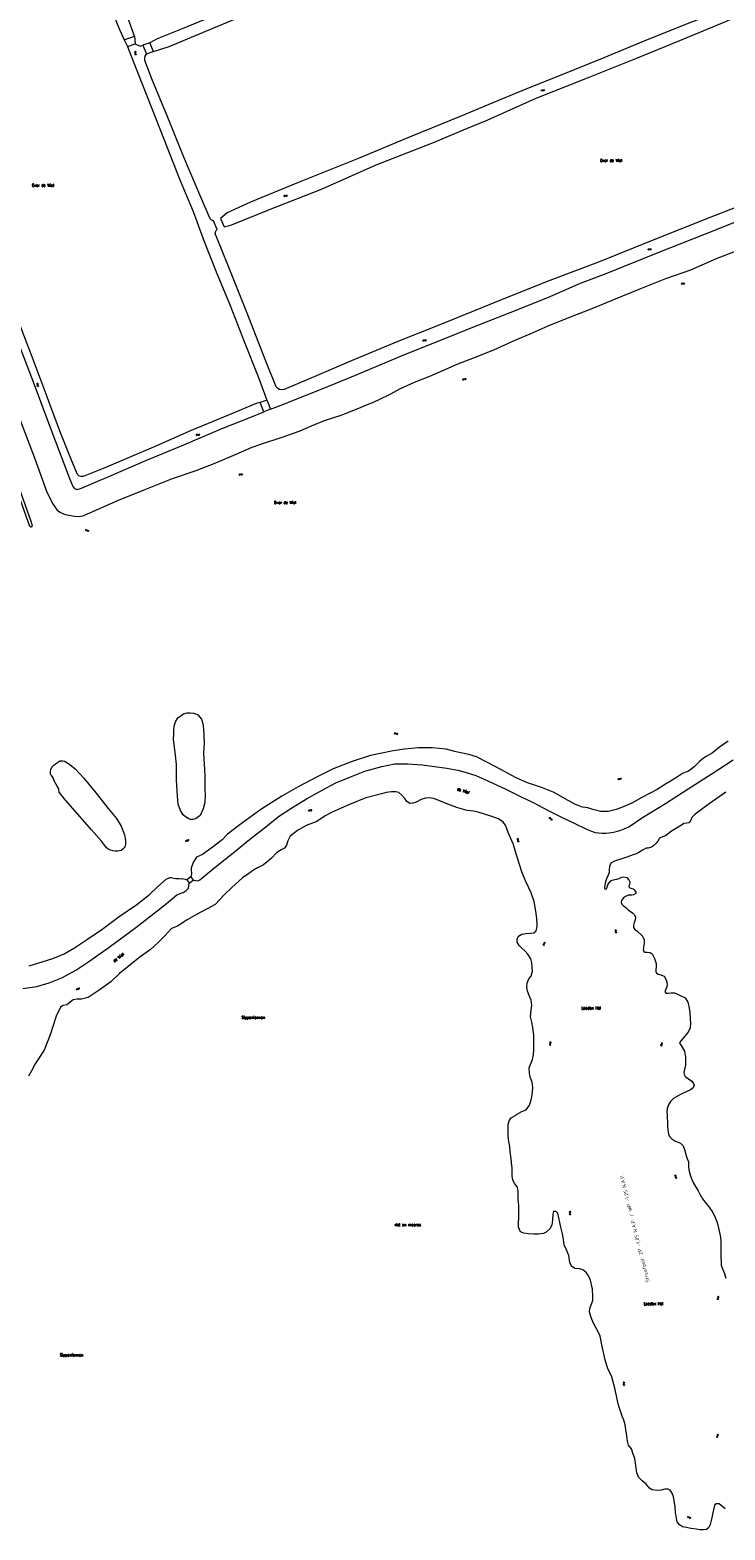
# Model space of a CAD drawing. Header units: metres. Extents: x 189705 to 199106, y 581686 to 588448.
# Tile 148 of 256: x 193174 to 193660, y 583709 to 584760. Entities that reach past the tile are written whole.
import ezdxf

# ---------------------------------------------------------------- set-up
doc = ezdxf.new("R2010")
doc.units = ezdxf.units.M
doc.layers.add('B-WA-OG-GBKN-G', color=7, linetype='Continuous', lineweight=18)
doc.layers.add('X-XX-AL-T25', color=7, linetype='Continuous', lineweight=25)
doc.styles.add('NLCS-ISO-M2000-T25', font='NLCS-ISO.ttf', dxfattribs={"height": 5})
doc.styles.add('Style-STANDARD', font='STANDARD.shx')

msp = doc.modelspace()

# ---------------------------------------------------------------- linework, layer by layer
at = {"layer": 'B-WA-OG-GBKN-G'}
for p, q in [((193246.686, 584745.234), (193247.056, 584745.064)), ((193247.056, 584745.064), (193247.285, 584744.828)), ((193247.218, 584744.102), (193247.109, 584743.709)), ((193247.109, 584743.709), (193247.142, 584743.382)), ((193247.136, 584745.443), (193247.508, 584745.276)), ((193247.142, 584743.382), (193247.377, 584743.14)), ((193247.321, 584744.504), (193247.218, 584744.102)), ((193247.285, 584744.828), (193247.321, 584744.504)), ((193247.377, 584743.14), (193247.75, 584742.971)), ((193247.508, 584745.276), (193247.738, 584745.043)), ((193247.667, 584744.314), (193247.561, 584743.92)), ((193247.561, 584743.92), (193247.594, 584743.592)), ((193247.594, 584743.592), (193247.828, 584743.35)), ((193247.774, 584744.706), (193247.667, 584744.314)), ((193247.738, 584745.043), (193247.774, 584744.706)), ((193247.828, 584743.35), (193248.2, 584743.181)), ((193531.611, 584717.728), (193531.776, 584718.101)), ((193531.776, 584718.101), (193532.007, 584718.332)), ((193531.823, 584717.279), (193531.991, 584717.651)), ((193531.991, 584717.651), (193532.225, 584717.881)), ((193532.007, 584718.332), (193532.344, 584718.371)), ((193532.225, 584717.881), (193532.549, 584717.919)), ((193532.344, 584718.371), (193532.737, 584718.266)), ((193532.549, 584717.919), (193532.951, 584717.818)), ((193532.737, 584718.266), (193533.132, 584718.163)), ((193532.951, 584717.818), (193533.345, 584717.712)), ((193533.132, 584718.163), (193533.459, 584718.198)), ((193533.345, 584717.712), (193533.672, 584717.747)), ((193533.459, 584718.198), (193533.7, 584718.433)), ((193533.672, 584717.747), (193533.912, 584717.984)), ((193533.7, 584718.433), (193533.866, 584718.806)), ((193533.912, 584717.984), (193534.079, 584718.357)), ((193351.535, 584643.836), (193351.698, 584644.209)), ((193351.698, 584644.209), (193351.929, 584644.441)), ((193351.749, 584643.388), (193351.915, 584643.76)), ((193351.915, 584643.76), (193352.148, 584643.991)), ((193351.929, 584644.441), (193352.266, 584644.481)), ((193352.148, 584643.991), (193352.472, 584644.03)), ((193352.266, 584644.481), (193352.659, 584644.378)), ((193352.472, 584644.03), (193352.875, 584643.93)), ((193352.659, 584644.378), (193353.054, 584644.275)), ((193352.875, 584643.93), (193353.269, 584643.825)), ((193353.054, 584644.275), (193353.382, 584644.311)), ((193353.269, 584643.825), (193353.596, 584643.861)), ((193353.382, 584644.311), (193353.622, 584644.547)), ((193353.596, 584643.861), (193353.835, 584644.099)), ((193353.622, 584644.547), (193353.787, 584644.921)), ((193353.835, 584644.099), (193354.001, 584644.473)), ((193606.392, 584606.338), (193606.559, 584606.71)), ((193606.559, 584606.71), (193606.791, 584606.94)), ((193606.603, 584605.888), (193606.772, 584606.259)), ((193606.772, 584606.259), (193607.007, 584606.488)), ((193606.791, 584606.94), (193607.128, 584606.978)), ((193607.007, 584606.488), (193607.331, 584606.525)), ((193607.128, 584606.978), (193607.521, 584606.871)), ((193607.331, 584606.525), (193607.733, 584606.422)), ((193607.521, 584606.871), (193607.915, 584606.766)), ((193607.733, 584606.422), (193608.126, 584606.314)), ((193607.915, 584606.766), (193608.242, 584606.799)), ((193608.126, 584606.314), (193608.454, 584606.348)), ((193608.242, 584606.799), (193608.484, 584607.034)), ((193608.454, 584606.348), (193608.695, 584606.584)), ((193608.484, 584607.034), (193608.653, 584607.406)), ((193608.695, 584606.584), (193608.863, 584606.956)), ((193629.832, 584582.701), (193629.621, 584582.351)), ((193629.988, 584582.23), (193629.778, 584581.879)), ((193630.098, 584582.908), (193629.832, 584582.701)), ((193630.256, 584582.434), (193629.988, 584582.23)), ((193630.427, 584582.903), (193630.098, 584582.908)), ((193630.585, 584582.43), (193630.256, 584582.434)), ((193630.806, 584582.75), (193630.427, 584582.903)), ((193630.964, 584582.279), (193630.585, 584582.43)), ((193631.193, 584582.601), (193630.806, 584582.75)), ((193631.342, 584582.128), (193630.964, 584582.279)), ((193631.519, 584582.6), (193631.193, 584582.601)), ((193631.681, 584582.126), (193631.342, 584582.128)), ((193631.779, 584582.8), (193631.519, 584582.6)), ((193631.939, 584582.328), (193631.681, 584582.126)), ((193631.99, 584583.149), (193631.779, 584582.8)), ((193632.147, 584582.678), (193631.939, 584582.328)), ((193448.744, 584542.566), (193448.911, 584542.938)), ((193448.911, 584542.938), (193449.143, 584543.168)), ((193448.955, 584542.116), (193449.124, 584542.487)), ((193449.124, 584542.487), (193449.359, 584542.716)), ((193449.143, 584543.168), (193449.48, 584543.206)), ((193449.359, 584542.716), (193449.683, 584542.753)), ((193449.48, 584543.206), (193449.873, 584543.099)), ((193449.683, 584542.753), (193450.085, 584542.65)), ((193449.873, 584543.099), (193450.267, 584542.994)), ((193450.085, 584542.65), (193450.478, 584542.542)), ((193450.267, 584542.994), (193450.594, 584543.027)), ((193450.478, 584542.542), (193450.806, 584542.576)), ((193450.594, 584543.027), (193450.836, 584543.262)), ((193450.806, 584542.576), (193451.047, 584542.812)), ((193450.836, 584543.262), (193451.005, 584543.634)), ((193451.047, 584542.812), (193451.215, 584543.184)), ((193178.715, 584512.262), (193178.331, 584512.402)), ((193178.966, 584512.038), (193178.715, 584512.262)), ((193179.148, 584512.505), (193178.764, 584512.645)), ((193178.871, 584510.913), (193178.948, 584511.313)), ((193178.933, 584510.58), (193178.871, 584510.913)), ((193179.18, 584510.366), (193178.933, 584510.58)), ((193178.948, 584511.313), (193179.024, 584511.714)), ((193179.024, 584511.714), (193178.966, 584512.038)), ((193179.401, 584512.282), (193179.148, 584512.505)), ((193179.563, 584510.227), (193179.18, 584510.366)), ((193179.308, 584511.149), (193179.38, 584511.558)), ((193179.368, 584510.829), (193179.308, 584511.149)), ((193179.614, 584510.611), (193179.368, 584510.829)), ((193179.38, 584511.558), (193179.459, 584511.958)), ((193179.459, 584511.958), (193179.401, 584512.282)), ((193179.996, 584510.47), (193179.614, 584510.611)), ((193476.643, 584515.424), (193476.516, 584515.036)), ((193476.857, 584515.684), (193476.643, 584515.424)), ((193476.901, 584514.999), (193476.773, 584514.611)), ((193477.179, 584515.753), (193476.857, 584515.684)), ((193477.116, 584515.258), (193476.901, 584514.999)), ((193477.438, 584515.326), (193477.116, 584515.258)), ((193477.582, 584515.688), (193477.179, 584515.753)), ((193477.841, 584515.264), (193477.438, 584515.326)), ((193477.993, 584515.629), (193477.582, 584515.688)), ((193478.243, 584515.2), (193477.841, 584515.264)), ((193478.311, 584515.7), (193477.993, 584515.629)), ((193478.574, 584515.273), (193478.243, 584515.2)), ((193478.52, 584515.953), (193478.311, 584515.7)), ((193478.649, 584516.339), (193478.52, 584515.953)), ((193478.78, 584515.527), (193478.574, 584515.273)), ((193478.906, 584515.915), (193478.78, 584515.527)), ((193290.206, 584476.416), (193290.383, 584476.783)), ((193290.383, 584476.783), (193290.622, 584477.007)), ((193290.404, 584475.961), (193290.583, 584476.326)), ((193290.583, 584476.326), (193290.825, 584476.549)), ((193290.622, 584477.007), (193290.959, 584477.035)), ((193290.825, 584476.549), (193291.15, 584476.576)), ((193290.959, 584477.035), (193291.349, 584476.918)), ((193291.15, 584476.576), (193291.548, 584476.463)), ((193291.349, 584476.918), (193291.74, 584476.801)), ((193291.548, 584476.463), (193291.939, 584476.344)), ((193291.74, 584476.801), (193292.068, 584476.826)), ((193291.939, 584476.344), (193292.267, 584476.368)), ((193292.068, 584476.826), (193292.317, 584477.053)), ((193292.267, 584476.368), (193292.514, 584476.597)), ((193292.317, 584477.053), (193292.495, 584477.421)), ((193292.514, 584476.597), (193292.693, 584476.965)), ((193320.235, 584448.791), (193320.061, 584448.421)), ((193320.48, 584449.023), (193320.235, 584448.791)), ((193320.439, 584448.338), (193320.265, 584447.968)), ((193320.684, 584448.568), (193320.439, 584448.338)), ((193320.808, 584449.052), (193320.48, 584449.023)), ((193321.012, 584448.597), (193320.684, 584448.568)), ((193321.199, 584448.938), (193320.808, 584449.052)), ((193321.405, 584448.486), (193321.012, 584448.597)), ((193321.6, 584448.83), (193321.199, 584448.938)), ((193321.796, 584448.374), (193321.405, 584448.486)), ((193321.924, 584448.861), (193321.6, 584448.83)), ((193322.133, 584448.406), (193321.796, 584448.374)), ((193322.163, 584449.087), (193321.924, 584448.861)), ((193322.369, 584448.633), (193322.133, 584448.406)), ((193322.337, 584449.455), (193322.163, 584449.087)), ((193322.541, 584449.002), (193322.369, 584448.633)), ((193212.771, 584409.547), (193212.458, 584409.284)), ((193212.776, 584410.043), (193212.463, 584409.78)), ((193213.091, 584409.653), (193212.771, 584409.547)), ((193213.096, 584410.152), (193212.776, 584410.043)), ((193213.4, 584409.541), (193213.091, 584409.653)), ((193213.405, 584410.04), (193213.096, 584410.152)), ((193213.71, 584409.276), (193213.4, 584409.541)), ((193213.713, 584409.772), (193213.405, 584410.04)), ((193214.018, 584409.01), (193213.71, 584409.276)), ((193214.031, 584409.506), (193213.713, 584409.772)), ((193214.338, 584408.898), (193214.018, 584409.01)), ((193214.339, 584409.399), (193214.031, 584409.506)), ((193214.647, 584409.005), (193214.338, 584408.898)), ((193214.65, 584409.503), (193214.339, 584409.399)), ((193214.958, 584409.268), (193214.647, 584409.005)), ((193214.963, 584409.764), (193214.65, 584409.503)), ((193428.79, 584267.461), (193429.078, 584267.749)), ((193428.824, 584266.966), (193429.115, 584267.251)), ((193429.078, 584267.749), (193429.378, 584267.88)), ((193429.115, 584267.251), (193429.417, 584267.381)), ((193429.378, 584267.88), (193429.706, 584267.794)), ((193429.417, 584267.381), (193429.733, 584267.298)), ((193429.706, 584267.794), (193430.034, 584267.554)), ((193429.733, 584267.298), (193430.071, 584267.058)), ((193430.034, 584267.554), (193430.364, 584267.313)), ((193430.071, 584267.058), (193430.399, 584266.816)), ((193430.364, 584267.313), (193430.682, 584267.227)), ((193430.399, 584266.816), (193430.717, 584266.73)), ((193430.682, 584267.227), (193430.992, 584267.359)), ((193430.717, 584266.73), (193431.027, 584266.863)), ((193430.992, 584267.359), (193431.283, 584267.646)), ((193431.027, 584266.863), (193431.317, 584267.15)), ((193587.382, 584236.028), (193587.532, 584236.408)), ((193585.325, 584235.235), (193585.473, 584235.614)), ((193585.473, 584235.614), (193585.695, 584235.855)), ((193585.556, 584234.796), (193585.707, 584235.174)), ((193585.695, 584235.855), (193586.029, 584235.908)), ((193585.707, 584235.174), (193585.932, 584235.414)), ((193585.932, 584235.414), (193586.254, 584235.465)), ((193586.029, 584235.908), (193586.427, 584235.821)), ((193586.254, 584235.465), (193586.66, 584235.382)), ((193586.427, 584235.821), (193586.826, 584235.734)), ((193586.66, 584235.382), (193587.058, 584235.292)), ((193586.826, 584235.734), (193587.151, 584235.783)), ((193587.058, 584235.292), (193587.383, 584235.341)), ((193587.151, 584235.783), (193587.382, 584236.028)), ((193587.383, 584235.341), (193587.613, 584235.588)), ((193587.613, 584235.588), (193587.764, 584235.968)), ((193368.712, 584213.219), (193368.866, 584213.596)), ((193368.866, 584213.596), (193369.092, 584213.833)), ((193368.936, 584212.776), (193369.093, 584213.152)), ((193369.092, 584213.833), (193369.427, 584213.881)), ((193369.093, 584213.152), (193369.321, 584213.388)), ((193369.321, 584213.388), (193369.644, 584213.434)), ((193369.427, 584213.881), (193369.823, 584213.787)), ((193369.644, 584213.434), (193370.049, 584213.344)), ((193369.823, 584213.787), (193370.22, 584213.694)), ((193370.049, 584213.344), (193370.446, 584213.249)), ((193370.22, 584213.694), (193370.547, 584213.737)), ((193370.446, 584213.249), (193370.772, 584213.292)), ((193370.547, 584213.737), (193370.781, 584213.979)), ((193370.772, 584213.292), (193371.005, 584213.535)), ((193370.781, 584213.979), (193370.938, 584214.356)), ((193371.005, 584213.535), (193371.162, 584213.913)), ((193537.018, 584207.974), (193537.411, 584208.078)), ((193537.231, 584208.422), (193537.624, 584208.529)), ((193537.411, 584208.078), (193537.738, 584208.042)), ((193537.624, 584208.529), (193537.95, 584208.496)), ((193537.738, 584208.042), (193537.972, 584207.815)), ((193537.95, 584208.496), (193538.192, 584208.26)), ((193537.972, 584207.815), (193538.148, 584207.44)), ((193538.148, 584207.44), (193538.314, 584207.067)), ((193538.192, 584208.26), (193538.36, 584207.889)), ((193538.314, 584207.067), (193538.548, 584206.835)), ((193538.36, 584207.889), (193538.529, 584207.517)), ((193538.529, 584207.517), (193538.763, 584207.285)), ((193538.548, 584206.835), (193538.883, 584206.799)), ((193538.763, 584207.285), (193539.097, 584207.247)), ((193538.883, 584206.799), (193539.278, 584206.906)), ((193539.097, 584207.247), (193539.492, 584207.354)), ((193282.794, 584191.783), (193282.85, 584192.187)), ((193282.85, 584192.187), (193283.009, 584192.473)), ((193283.009, 584192.473), (193283.322, 584192.603)), ((193283.122, 584191.41), (193283.181, 584191.813)), ((193283.181, 584191.813), (193283.342, 584192.099)), ((193283.322, 584192.603), (193283.729, 584192.61)), ((193283.342, 584192.099), (193283.644, 584192.224)), ((193283.644, 584192.224), (193284.058, 584192.238)), ((193283.729, 584192.61), (193284.137, 584192.619)), ((193284.058, 584192.238), (193284.466, 584192.244)), ((193284.137, 584192.619), (193284.442, 584192.742)), ((193284.442, 584192.742), (193284.609, 584193.035)), ((193284.466, 584192.244), (193284.771, 584192.368)), ((193284.609, 584193.035), (193284.667, 584193.439)), ((193284.771, 584192.368), (193284.937, 584192.661)), ((193284.937, 584192.661), (193284.995, 584193.066)), ((193514.451, 584193.755), (193514.832, 584193.61)), ((193514.832, 584193.61), (193515.076, 584193.39)), ((193514.886, 584193.994), (193515.268, 584193.852)), ((193515.057, 584192.662), (193514.975, 584192.262)), ((193514.975, 584192.262), (193515.029, 584191.937)), ((193515.029, 584191.937), (193515.28, 584191.712)), ((193515.133, 584193.069), (193515.057, 584192.662)), ((193515.076, 584193.39), (193515.133, 584193.069)), ((193515.268, 584193.852), (193515.513, 584193.635)), ((193515.28, 584191.712), (193515.663, 584191.568)), ((193515.491, 584192.903), (193515.412, 584192.502)), ((193515.412, 584192.502), (193515.466, 584192.178)), ((193515.466, 584192.178), (193515.716, 584191.952)), ((193515.572, 584193.301), (193515.491, 584192.903)), ((193515.513, 584193.635), (193515.572, 584193.301)), ((193515.716, 584191.952), (193516.098, 584191.808)), ((193533.433, 584121.311), (193533.685, 584120.992)), ((193533.685, 584120.992), (193533.782, 584120.678)), ((193533.929, 584121.293), (193534.184, 584120.975)), ((193534.184, 584120.975), (193534.283, 584120.663)), ((193583.513, 584129.578), (193583.136, 584129.738)), ((193583.752, 584129.342), (193583.513, 584129.578)), ((193583.957, 584129.799), (193583.581, 584129.959)), ((193583.6, 584128.223), (193583.697, 584128.618)), ((193583.645, 584127.888), (193583.6, 584128.223)), ((193583.881, 584127.661), (193583.645, 584127.888)), ((193583.697, 584128.618), (193583.793, 584129.015)), ((193583.793, 584129.015), (193583.752, 584129.342)), ((193584.257, 584127.503), (193583.881, 584127.661)), ((193584.199, 584129.564), (193583.957, 584129.799)), ((193584.048, 584128.437), (193584.141, 584128.841)), ((193584.092, 584128.114), (193584.048, 584128.437)), ((193584.327, 584127.884), (193584.092, 584128.114)), ((193584.141, 584128.841), (193584.24, 584129.237)), ((193584.24, 584129.237), (193584.199, 584129.564)), ((193584.702, 584127.724), (193584.327, 584127.884)), ((193533.115, 584119.762), (193532.996, 584119.455)), ((193532.996, 584119.455), (193533.095, 584119.133)), ((193533.095, 584119.133), (193533.35, 584118.813)), ((193533.391, 584120.062), (193533.115, 584119.762)), ((193533.666, 584120.373), (193533.391, 584120.062)), ((193533.614, 584119.743), (193533.494, 584119.437)), ((193533.494, 584119.437), (193533.592, 584119.115)), ((193533.592, 584119.115), (193533.846, 584118.795)), ((193533.888, 584120.046), (193533.614, 584119.743)), ((193533.782, 584120.678), (193533.666, 584120.373)), ((193534.162, 584120.347), (193533.888, 584120.046)), ((193534.283, 584120.663), (193534.162, 584120.347)), ((193208.112, 584089.114), (193208.181, 584089.517)), ((193206.262, 584087.914), (193206.33, 584088.316)), ((193206.33, 584088.316), (193206.497, 584088.597)), ((193206.497, 584088.597), (193206.813, 584088.718)), ((193206.579, 584087.531), (193206.65, 584087.933)), ((193206.65, 584087.933), (193206.819, 584088.214)), ((193206.813, 584088.718), (193207.22, 584088.714)), ((193206.819, 584088.214), (193207.124, 584088.331)), ((193207.124, 584088.331), (193207.539, 584088.333)), ((193207.22, 584088.714), (193207.628, 584088.711)), ((193207.539, 584088.333), (193207.947, 584088.327)), ((193207.628, 584088.711), (193207.937, 584088.826)), ((193207.937, 584088.826), (193208.112, 584089.114)), ((193207.947, 584088.327), (193208.255, 584088.442)), ((193208.255, 584088.442), (193208.429, 584088.731)), ((193208.429, 584088.731), (193208.498, 584089.134)), ((193537.399, 584049.846), (193537.327, 584049.525)), ((193537.327, 584049.525), (193537.475, 584049.222)), ((193537.626, 584050.185), (193537.399, 584049.846)), ((193537.475, 584049.222), (193537.775, 584048.944)), ((193537.477, 584051.426), (193537.775, 584051.148)), ((193537.85, 584050.534), (193537.626, 584050.185)), ((193537.775, 584051.148), (193537.918, 584050.853)), ((193537.894, 584049.903), (193537.823, 584049.582)), ((193537.823, 584049.582), (193537.968, 584049.279)), ((193537.918, 584050.853), (193537.85, 584050.534)), ((193538.119, 584050.244), (193537.894, 584049.903)), ((193537.968, 584049.279), (193538.268, 584049.001)), ((193537.971, 584051.483), (193538.271, 584051.208)), ((193538.344, 584050.583), (193538.119, 584050.244)), ((193538.271, 584051.208), (193538.416, 584050.914)), ((193538.416, 584050.914), (193538.344, 584050.583)), ((193615.412, 584048.81), (193615.489, 584049.14)), ((193615.552, 584048.515), (193615.412, 584048.81)), ((193615.489, 584049.14), (193615.72, 584049.475)), ((193615.847, 584048.234), (193615.552, 584048.515)), ((193615.888, 584050.438), (193615.593, 584050.721)), ((193615.72, 584049.475), (193615.951, 584049.812)), ((193616.028, 584050.132), (193615.888, 584050.438)), ((193615.911, 584048.863), (193615.984, 584049.181)), ((193616.048, 584048.565), (193615.911, 584048.863)), ((193615.951, 584049.812), (193616.028, 584050.132)), ((193615.984, 584049.181), (193616.214, 584049.526)), ((193616.342, 584048.283), (193616.048, 584048.565)), ((193616.382, 584050.487), (193616.087, 584050.77)), ((193616.214, 584049.526), (193616.447, 584049.861)), ((193616.525, 584050.181), (193616.382, 584050.487)), ((193616.447, 584049.861), (193616.525, 584050.181)), ((193625.368, 583957.505), (193624.971, 583957.602)), ((193625.643, 583957.31), (193625.368, 583957.505)), ((193625.772, 583957.794), (193625.375, 583957.891)), ((193625.735, 583956.994), (193625.643, 583957.31)), ((193625.671, 583956.181), (193625.704, 583956.587)), ((193625.769, 583955.857), (193625.671, 583956.181)), ((193625.704, 583956.587), (193625.735, 583956.994)), ((193626.038, 583955.67), (193625.769, 583955.857)), ((193626.048, 583957.6), (193625.772, 583957.794)), ((193626.434, 583955.574), (193626.038, 583955.67)), ((193626.141, 583957.284), (193626.048, 583957.6)), ((193626.079, 583956.463), (193626.106, 583956.877)), ((193626.174, 583956.151), (193626.079, 583956.463)), ((193626.106, 583956.877), (193626.141, 583957.284)), ((193626.442, 583955.962), (193626.174, 583956.151)), ((193626.838, 583955.864), (193626.442, 583955.962)), ((193551.216, 583932.638), (193551.547, 583932.4)), ((193551.698, 583931.8), (193551.52, 583931.425)), ((193551.547, 583932.4), (193551.726, 583932.125)), ((193551.698, 583932.757), (193552.031, 583932.521)), ((193551.726, 583932.125), (193551.698, 583931.8)), ((193552.182, 583931.911), (193552.002, 583931.546)), ((193552.031, 583932.521), (193552.211, 583932.248)), ((193552.211, 583932.248), (193552.182, 583931.911)), ((193551.337, 583931.061), (193551.306, 583930.733)), ((193551.306, 583930.733), (193551.491, 583930.451)), ((193551.52, 583931.425), (193551.337, 583931.061)), ((193551.491, 583930.451), (193551.823, 583930.213)), ((193551.821, 583931.18), (193551.79, 583930.852)), ((193551.79, 583930.852), (193551.973, 583930.569)), ((193552.002, 583931.546), (193551.821, 583931.18)), ((193551.973, 583930.569), (193552.306, 583930.332)), ((193655.28, 583872.826), (193654.955, 583873.074)), ((193654.986, 583871.156), (193655.026, 583871.492)), ((193655.157, 583870.877), (193654.986, 583871.156)), ((193655.026, 583871.492), (193655.219, 583871.851)), ((193655.482, 583870.631), (193655.157, 583870.877)), ((193655.219, 583871.851), (193655.411, 583872.211)), ((193655.453, 583872.537), (193655.28, 583872.826)), ((193655.411, 583872.211), (193655.453, 583872.537)), ((193655.766, 583872.929), (193655.441, 583873.177)), ((193655.475, 583871.263), (193655.513, 583871.587)), ((193655.645, 583870.982), (193655.475, 583871.263)), ((193655.513, 583871.587), (193655.704, 583871.955)), ((193655.968, 583870.733), (193655.645, 583870.982)), ((193655.704, 583871.955), (193655.899, 583872.314)), ((193655.941, 583872.64), (193655.766, 583872.929)), ((193655.899, 583872.314), (193655.941, 583872.64)), ((193588.822, 583813.037), (193589.17, 583812.824)), ((193589.061, 583811.473), (193589.055, 583811.144)), ((193589.055, 583811.144), (193589.26, 583810.876)), ((193589.216, 583811.851), (193589.061, 583811.473)), ((193589.17, 583812.824), (193589.369, 583812.563)), ((193589.366, 583812.237), (193589.216, 583811.851)), ((193589.26, 583810.876), (193589.609, 583810.664)), ((193589.294, 583813.192), (193589.643, 583812.981)), ((193589.369, 583812.563), (193589.366, 583812.237)), ((193589.535, 583811.628), (193589.529, 583811.299)), ((193589.529, 583811.299), (193589.732, 583811.031)), ((193589.687, 583812.007), (193589.535, 583811.628)), ((193589.643, 583812.981), (193589.844, 583812.723)), ((193589.84, 583812.384), (193589.687, 583812.007)), ((193589.732, 583811.031), (193590.081, 583810.819)), ((193589.844, 583812.723), (193589.84, 583812.384)), ((193654.514, 583774.602), (193654.596, 583774.93)), ((193654.65, 583774.304), (193654.514, 583774.602)), ((193654.596, 583774.93), (193654.832, 583775.262)), ((193654.941, 583774.019), (193654.65, 583774.304)), ((193655.015, 583776.222), (193654.723, 583776.509)), ((193654.832, 583775.262), (193655.068, 583775.595)), ((193655.013, 583774.647), (193655.091, 583774.964)), ((193655.146, 583774.347), (193655.013, 583774.647)), ((193655.15, 583775.914), (193655.015, 583776.222)), ((193655.068, 583775.595), (193655.15, 583775.914)), ((193655.091, 583774.964), (193655.327, 583775.305)), ((193655.436, 583774.06), (193655.146, 583774.347)), ((193655.509, 583776.263), (193655.218, 583776.55)), ((193655.327, 583775.305), (193655.565, 583775.637)), ((193655.647, 583775.955), (193655.509, 583776.263)), ((193655.565, 583775.637), (193655.647, 583775.955)), ((193633.947, 583717.942), (193634.274, 583718.186)), ((193633.978, 583718.437), (193634.303, 583718.684)), ((193634.274, 583718.186), (193634.59, 583718.275)), ((193634.303, 583718.684), (193634.617, 583718.775)), ((193634.59, 583718.275), (193634.892, 583718.151)), ((193634.617, 583718.775), (193634.93, 583718.646)), ((193634.892, 583718.151), (193635.195, 583717.869)), ((193634.93, 583718.646), (193635.224, 583718.365)), ((193635.195, 583717.869), (193635.489, 583717.585)), ((193635.224, 583718.365), (193635.52, 583718.083)), ((193635.489, 583717.585), (193635.792, 583717.458)), ((193635.52, 583718.083), (193635.823, 583717.956)), ((193635.792, 583717.458), (193636.117, 583717.549)), ((193635.823, 583717.956), (193636.148, 583718.045)), ((193636.117, 583717.549), (193636.443, 583717.796)), ((193636.148, 583718.045), (193636.474, 583718.291))]:
    msp.add_line(p, q, dxfattribs=at)
at = {"layer": 'B-WA-OG-GBKN-G', "flags": 128}
for points in [[(193592.143, 584886.373), (193588.949, 584886.215), (193584.108, 584884.617), (193566.449, 584877.182), (193539.978, 584866.27), (193512.613, 584855.334), (193485.238, 584844.02), (193468.314, 584837.775), (193427.432, 584820.96), (193387.858, 584805.108), (193349.179, 584789.478), (193313.08, 584774.671), (193280.196, 584761.014), (193262.827, 584753.956), (193257.644, 584751.155)], [(193260.148, 584745.205), (193271.168, 584748.759), (193305.219, 584762.873), (193339.179, 584776.961), (193371.377, 584790.034), (193404.74, 584804.095), (193441.577, 584819.37), (193468.694, 584830.316), (193496.001, 584840.982), (193530.086, 584854.579), (193561.304, 584867.147), (193587.341, 584877.587), (193594.378, 584880.769)], [(193196.701, 584857.014), (193199.529, 584851.481), (193207.054, 584834.1), (193215.586, 584813.036), (193227.056, 584783.767), (193236.514, 584760.5), (193239.657, 584753.281)], [(193246.796, 584755.968), (193241.56, 584770.837), (193231.031, 584797.281), (193219.874, 584825.837), (193209.919, 584850.543), (193204.982, 584859.6), (193204.772, 584860.638), (193204.926, 584861.261), (193205.314, 584861.82), (193207.016, 584862.552)], [(193693.228, 584786.038), (193690.076, 584785.36), (193673.65, 584779.754), (193636.941, 584765.641), (193605.786, 584753.258), (193575.496, 584740.813), (193544.947, 584728.445), (193520.906, 584718.791), (193495.045, 584708.139), (193474.787, 584699.631), (193441.177, 584685.855), (193403.134, 584669.915), (193360.929, 584653.213), (193328.187, 584639.634), (193311.74, 584632.072), (193307.156, 584628.26)], [(193309.687, 584622.311), (193314.342, 584623.476), (193341.523, 584634.448), (193377.831, 584648.737), (193416.079, 584665.702), (193456.301, 584681.413), (193477.209, 584690.23), (193493.867, 584697.165), (193528.092, 584712.449), (193564.089, 584726.78), (193597.93, 584740.37), (193628.776, 584752.895), (193661.247, 584766.482), (193683.013, 584776.454), (193695.099, 584781.3)], [(193239.657, 584753.281), (193246.796, 584755.968)], [(193239.657, 584753.281), (193242.094, 584748.771)], [(193246.796, 584755.968), (193247.305, 584750.651)], [(193242.094, 584748.771), (193247.305, 584750.651)], [(193242.094, 584748.771), (193246.048, 584738.349), (193255.965, 584713.034), (193267.579, 584683.388), (193278.161, 584656.336), (193287.905, 584633.056), (193295.659, 584612.069), (193304.153, 584590.837), (193313.819, 584567.233), (193323.594, 584541.917), (193333.822, 584516.875), (193339.514, 584500.994)], [(193247.305, 584750.651), (193250.98, 584748.947), (193252.795, 584749.6)], [(193257.644, 584751.155), (193252.795, 584749.6)], [(193252.795, 584749.6), (193255.3, 584743.365)], [(193302.256, 584626.641), (193300.932, 584626.923), (193299.814, 584628.023), (193293.397, 584643.085), (193281.488, 584671.25), (193269.669, 584700.22), (193259.441, 584724.951), (193254.221, 584738.822), (193254.049, 584739.937), (193254.085, 584741.299), (193254.266, 584741.884), (193255.3, 584743.365)], [(193260.148, 584745.205), (193255.3, 584743.365)], [(193260.148, 584745.205), (193257.644, 584751.155)], [(193100.291, 584710.48), (193109.217, 584687.485), (193119.931, 584659.835), (193130.892, 584631.836), (193141.581, 584603.824), (193151.851, 584577.224), (193163.402, 584546.593), (193175.892, 584513.654), (193181.052, 584500)], [(193187, 584500), (193185.807, 584503.205), (193176.632, 584527.484), (193167.927, 584550.117), (193159.577, 584571.038), (193151.967, 584591.701), (193142.296, 584617.031), (193132.523, 584641.607), (193121.326, 584670.916), (193111.825, 584695.96), (193104.802, 584712.405)], [(193355.973, 584500), (193377.044, 584508.448), (193402.864, 584518.794), (193435.58, 584532.555), (193464.096, 584544.153), (193480.321, 584550.652), (193509.902, 584562.295), (193536.28, 584572.832), (193559.145, 584582.884), (193577.119, 584589.681), (193614.627, 584604.792), (193646.738, 584617.486), (193684.62, 584632.688), (193715.414, 584645.212), (193739.558, 584655.124), (193744.915, 584657.772)], [(193685.09, 584642.588), (193649.143, 584628.644), (193608.046, 584612.234), (193571.648, 584597.63), (193535.856, 584583.945), (193498.038, 584568.77), (193463.099, 584554.725), (193431.29, 584541.939), (193400.817, 584529.376), (193374.816, 584518.277), (193351.732, 584508.391), (193349.968, 584508.102), (193348.32, 584508.305), (193347.151, 584508.99), (193346.734, 584509.547), (193346.123, 584510.221), (193338.96, 584528.186), (193325.35, 584563.043), (193312.367, 584595.721), (193304.214, 584615.293), (193303.47, 584617.328), (193303.52, 584618.197), (193303.635, 584618.911), (193303.945, 584619.6), (193304.76, 584620.587)], [(193304.76, 584620.587), (193302.256, 584626.641)], [(193307.156, 584628.26), (193309.687, 584622.311)], [(193415.077, 584500), (193417.812, 584501.134), (193426.386, 584505.333), (193432.647, 584508.889), (193442.967, 584513.398), (193453.642, 584517.602), (193462.83, 584521.578), (193472.836, 584526.109), (193484.882, 584530.878), (193498.414, 584536.218), (193513.88, 584543.075), (193523.977, 584547.4), (193536.513, 584553.01), (193550.935, 584558.843), (193567.385, 584565.133), (193583.691, 584571.888), (193600.115, 584578.592), (193618.81, 584586.231), (193636.411, 584592.33), (193654.434, 584600.109), (193667.54, 584605.19)], [(193161.971, 584500), (193168.779, 584481.897), (193176.819, 584460.51), (193185.255, 584437.129), (193189.619, 584428.426), (193192.723, 584423.722), (193195.087, 584422.193), (193198.349, 584420.901), (193204.821, 584419.629), (193207.974, 584419.4), (193210.759, 584419.926)], [(193181.052, 584500), (193189.061, 584478.81), (193201.251, 584446.701), (193203.717, 584440.414), (193204.848, 584439.094), (193206.433, 584438.423), (193207.289, 584438.463), (193208.664, 584438.739), (193228.961, 584447.321), (193254.754, 584458.719), (193281.352, 584469.689), (193308.7, 584481.324), (193328.455, 584488.984), (193337.56, 584492.79)], [(193334.847, 584499.193), (193332.033, 584498.616), (193313.174, 584490.543), (193286.602, 584479.676), (193260.201, 584467.953), (193226.099, 584453.553), (193211.076, 584447.422), (193209.558, 584447.392), (193207.922, 584447.882), (193207.064, 584448.775), (193202.76, 584458.846), (193194.931, 584478.691), (193187, 584500)], [(193210.759, 584419.926), (193211.927, 584420.341), (193221.363, 584424.554), (193235.658, 584430.902), (193253.646, 584438.156), (193273.498, 584445.946), (193290.05, 584451.603), (193303.757, 584456.888), (193318.158, 584462.965), (193329.339, 584467.972), (193336.17, 584470.195), (193350.386, 584474.926), (193362.808, 584479.299), (193370.734, 584482.847), (193379.84, 584486.622), (193392.393, 584490.534), (193405.616, 584496.077), (193415.077, 584500)], [(193336.938, 584500), (193334.847, 584499.193)], [(193337.56, 584492.79), (193334.847, 584499.193)], [(193339.514, 584500.994), (193336.938, 584500)], [(193339.514, 584500.994), (193339.928, 584500)], [(193339.928, 584500), (193342.162, 584494.63)], [(193342.162, 584494.63), (193352.506, 584498.61), (193355.973, 584500)], [(193342.162, 584494.63), (193337.56, 584492.79)], [(193174.43, 584416.134), (193175.206, 584412.965), (193174.757, 584411.964), (193174.281, 584411.853), (193173.682, 584412.461), (193167.043, 584430.788), (193159.426, 584450.503), (193155.305, 584460.47), (193155.035, 584461.579), (193155.375, 584462.056), (193156.205, 584461.582), (193156.695, 584460.949), (193159.853, 584455.517), (193163.963, 584444.928), (193169.042, 584431.22), (193174.43, 584416.134)], [(193296.098, 584219.092), (193294.986, 584214.627), (193292.943, 584209.935), (193290.031, 584207.768), (193287.813, 584207.102), (193286.137, 584207.122), (193284.482, 584207.709), (193282.662, 584208.944), (193280.911, 584210.381), (193279.216, 584213.47), (193277.588, 584217.929), (193277.009, 584223.382), (193276.428, 584234.951), (193276.322, 584245.565), (193275.728, 584252.199), (193274.11, 584263.269), (193274.361, 584267.142), (193274.391, 584269.244), (193274.715, 584272.55), (193275.664, 584275.598), (193277.275, 584278.424), (193281.236, 584281.089), (193283.678, 584281.85), (193285.874, 584281.95), (193288.224, 584281.66), (193289.713, 584281.108), (193291.226, 584280.391), (193293.853, 584277.434), (193294.805, 584274.39), (193295.262, 584270.578), (193295.626, 584260.708), (193295.242, 584253.376), (193295.789, 584246.175), (193296.21, 584237.617), (193296.16, 584228.301), (193296.276, 584224.063), (193296.098, 584219.092)], [(193662.58, 584262.006), (193656.447, 584257.804), (193651.209, 584253.55), (193646.638, 584250.926), (193644.091, 584249.202), (193642.339, 584247.651), (193640.462, 584245.738), (193638.702, 584243.989), (193636.706, 584242.401), (193634.728, 584241.067)], [(193237.47, 584202.361), (193239.975, 584196.334), (193240.704, 584192.569), (193240.639, 584189.936), (193240.041, 584187.833), (193239.253, 584186.745), (193237.673, 584185.502), (193235.172, 584184.93), (193233.318, 584184.808), (193231.641, 584185.075), (193230.223, 584185.627), (193228.19, 584186.661), (193227.221, 584187.273), (193223.941, 584191.717), (193216.814, 584199.75), (193207.261, 584210.732), (193198.656, 584220.583), (193194.263, 584226.335), (193193.833, 584228.553), (193192.707, 584230.511), (193190.573, 584234.201), (193189.919, 584236.337), (193188.96, 584237.669), (193188.143, 584238.741), (193188.02, 584240.736), (193188.289, 584242.059), (193188.946, 584243.784), (193190.336, 584245.263), (193191.644, 584246.211), (193193.696, 584247.514), (193194.71, 584248.118), (193196.634, 584248.3), (193197.945, 584248.031), (193200.144, 584246.666), (193201.646, 584245.655), (193205.419, 584242.605), (193211.525, 584236.031), (193219.99, 584225.554), (193228.551, 584214.735), (193234.388, 584207.761), (193237.47, 584202.361)], [(193634.728, 584241.067), (193632.929, 584240.195), (193630.57, 584239.304), (193627.725, 584237.533), (193623.38, 584234.557), (193618.682, 584231.86), (193612.801, 584228.121), (193602.03, 584222.561), (193594.965, 584218.539), (193587.41, 584215.221), (193584.074, 584214.146), (193581.417, 584213.38), (193578.433, 584212.777), (193576.343, 584212.682), (193573.331, 584212.748), (193570.679, 584213.339), (193567.855, 584214.147), (193564.207, 584215.198), (193560.56, 584215.805), (193555.545, 584217.549), (193548.445, 584221.469), (193540.701, 584226.111), (193532.525, 584229.196), (193521.988, 584232.855), (193514.002, 584236.338), (193503.324, 584242.186), (193494.051, 584247.15), (193486.407, 584251.05), (193481.049, 584252.685), (193475.402, 584253.777), (193470.958, 584254.726), (193468.641, 584255.381), (193465.115, 584256.379), (193455.266, 584257.36), (193445.845, 584257.209), (193435.871, 584256.478), (193428.093, 584255.316), (193412.115, 584252.033), (193399.244, 584247.801), (193386.079, 584242.636), (193375.254, 584237.121), (193361.563, 584229.983), (193350.007, 584223.369), (193335.424, 584214.092), (193319.912, 584202.818), (193312.063, 584196.767), (193308.376, 584192.839), (193301.21, 584187.381), (193294.48, 584182.69), (193290.411, 584180.745)], [(193291.357, 584164.242), (193292.714, 584164.752), (193303.402, 584173.643), (193316.837, 584184.44), (193327.49, 584193), (193338.792, 584202.034), (193347.773, 584209.091), (193356.248, 584214.907), (193367.308, 584221.484), (193378.309, 584227.683), (193387.743, 584232.817), (193397.651, 584236.747), (193408.137, 584241.009), (193420.137, 584244.342), (193428.928, 584246.061), (193438.22, 584246.13), (193448.316, 584245.338), (193456.913, 584244.235), (193465.629, 584243.086), (193473.357, 584241.764), (193478.426, 584240.31), (193485.894, 584237.874), (193494.324, 584234.129), (193506.956, 584228.259), (193517.098, 584223.332), (193525.899, 584219.127), (193536.396, 584213.451), (193545.352, 584209.01), (193554.742, 584204.453), (193563.426, 584200.32), (193566.93, 584199.007), (193569.437, 584198.081), (193571.709, 584197.688), (193574.405, 584197.431), (193576.847, 584197.445), (193579.181, 584197.649), (193582.318, 584198.28), (193584.967, 584198.956), (193587.363, 584199.702), (193589.722, 584200.621), (193592.967, 584201.949), (193602.541, 584208.392), (193618.758, 584218.215), (193634.493, 584228.706), (193650.537, 584238.863), (193665.974, 584248.91)], [(193526.633, 584149.73), (193524.617, 584155.692), (193522.946, 584159.196), (193520.54, 584164.235), (193517.984, 584170.513), (193515.092, 584179.916), (193511.891, 584190.135), (193508.621, 584197.959), (193506.692, 584203.084), (193504.938, 584205.295), (193501.744, 584207.545), (193495.774, 584209.577), (193487.566, 584212.336), (193484.555, 584212.838), (193479.754, 584213.431), (193476.488, 584214.325), (193473.36, 584215.198), (193467.517, 584217.4), (193456.456, 584221.838), (193453.114, 584222.208), (193450.694, 584221.967), (193447.615, 584221.204), (193444.183, 584219.177), (193441.788, 584218.452), (193439.581, 584218.211), (193437.251, 584219.965), (193436.244, 584221.792), (193434.078, 584224.054), (193431.902, 584225.915), (193429.775, 584226.465), (193426.918, 584226.553), (193423.189, 584225.954), (193419.944, 584225.144), (193408.97, 584222.239), (193397.328, 584217.549), (193385.239, 584212.292), (193380.416, 584209.636), (193374.58, 584205.81), (193367.066, 584202.924), (193361.076, 584199.487), (193355.796, 584195.449), (193354.233, 584192.14), (193353.39, 584189.186), (193351.848, 584186.975), (193349.502, 584185.754), (193346.33, 584183.763), (193342.844, 584180.119), (193339.698, 584177.337), (193337.152, 584175.289), (193333.036, 584173.237)], [(193660.867, 584226.14), (193649.17, 584217.982), (193639.452, 584210.932), (193637.169, 584208.594), (193636.368, 584206.683), (193635.042, 584204.862), (193633.532, 584204.488), (193631.497, 584204.303), (193629.745, 584203.15), (193622.915, 584198.902), (193618.535, 584195.681), (193615.389, 584194.507), (193614.378, 584193.926), (193613.387, 584191.988), (193612.123, 584190.52), (193610.237, 584188.634), (193608.819, 584187.654), (193606.559, 584186.989), (193605.148, 584186.905), (193602.627, 584185.606), (193600.088, 584183.963), (193597.558, 584182.89), (193594.656, 584181.916), (193591.692, 584180.797), (193589.513, 584180.05), (193582.905, 584177.865), (193580.348, 584176.448), (193579.53, 584174.095), (193579.21, 584171.724), (193579.141, 584170.032), (193578.269, 584167.624), (193577.332, 584165.523), (193576.595, 584163.468), (193576.121, 584161.143), (193575.944, 584159.197), (193576.253, 584158.501), (193577.122, 584158.377), (193577.698, 584159.581), (193578.318, 584161.419), (193579.003, 584162.506), (193580.33, 584164.083)], [(193290.411, 584180.745), (193288.282, 584177.34), (193287.072, 584174.397), (193286.686, 584172.991), (193286.605, 584172.212), (193286.742, 584168.954)], [(193333.036, 584173.237), (193330.195, 584171.531), (193326.918, 584169.375), (193322.568, 584166.142), (193315.016, 584159.478), (193309.797, 584154.437), (193303.417, 584147.668), (193297.808, 584144.468), (193290.233, 584140.541), (193283.876, 584136.703), (193276.995, 584132.486), (193272.711, 584130.682), (193270.401, 584128.269), (193268.444, 584125.829), (193263.496, 584120.874), (193257.802, 584115.79), (193250.826, 584110.907), (193242.419, 584104.184), (193236.503, 584099.179), (193230.401, 584093.43), (193222.18, 584087.595), (193214.51, 584082.348), (193209.77, 584081.264), (193206.565, 584081.144), (193203.869, 584080.721), (193199.436, 584077.334), (193196.936, 584076.858), (193195.061, 584075.595), (193192.019, 584069.234), (193187.816, 584056.178), (193183.635, 584045.595), (193177.39, 584035.987), (193174.718, 584030.972), (193172.626, 584027.225)], [(193173.137, 584104.665), (193182.329, 584107.304), (193189.754, 584109.792), (193197.679, 584112.959), (193204.94, 584117.134), (193214.065, 584123.293), (193224.029, 584129.972), (193236.185, 584139.038), (193248.641, 584147.632), (193257.315, 584154.487), (193263.123, 584159.919), (193269.18, 584165.187), (193270.064, 584165.791), (193271.822, 584166.385), (193272.625, 584166.375), (193274.397, 584165.954), (193275.884, 584165.816), (193278.057, 584165.797), (193280.041, 584165.482)], [(193283.611, 584164.85), (193280.041, 584165.482)], [(193286.381, 584166.863), (193283.611, 584164.85)], [(193283.611, 584164.85), (193285.162, 584162.563)], [(193285.162, 584162.563), (193287.909, 584164.624)], [(193286.742, 584168.954), (193286.381, 584166.863)], [(193286.381, 584166.863), (193287.909, 584164.624)], [(193287.909, 584164.624), (193291.357, 584164.242)], [(193580.33, 584164.083), (193581.405, 584164.7), (193583.069, 584164.966), (193584.669, 584165.196), (193586.269, 584165.832), (193587.941, 584166.614), (193589.578, 584166.871), (193591.488, 584166.368), (193592.929, 584164.842), (193593.575, 584163.342), (193593.379, 584161.641), (193592.866, 584160.654), (193593.185, 584159.506), (193594.272, 584158.956), (193595.937, 584158.643), (193596.907, 584157.587), (193597.869, 584156.178), (193597.862, 584155.219), (193596.335, 584154.23), (193595.033, 584154.128), (193592.735, 584154.077), (193590.602, 584153.15), (193589.202, 584152.161), (193587.75, 584150.385), (193587.527, 584149.046), (193588.018, 584147.771), (193589.486, 584146.345), (193590.546, 584145.615), (193592.477, 584143.891), (193595.56, 584141.757), (193596.831, 584140.366), (193597.647, 584138.586), (193597.32, 584136.768), (193596.695, 584134.95), (193596.355, 584133.015), (193596.25, 584131.547), (193597.222, 584130.144), (193598.338, 584129.35), (193602.594, 584125.28), (193603.721, 584122.824), (193603.628, 584120.46), (193603.405, 584118.785), (193602.999, 584116.018), (193603.374, 584114.628), (193604.244, 584114.147), (193605.907, 584114.08), (193607.868, 584113.896), (193609.347, 584113.05), (193610.941, 584109.827), (193612.041, 584106.15)], [(193168.715, 584088.628), (193178.624, 584090.205), (193187.109, 584092.624), (193196.448, 584096.427), (193205.91, 584101.59), (193215.533, 584108.074), (193229.209, 584117.619), (193247.856, 584131.452), (193264.74, 584144.48), (193271.952, 584150.329), (193276.548, 584154.365), (193278.47, 584155.125), (193279.945, 584155.659), (193280.889, 584155.945), (193282.056, 584156.644)], [(193282.056, 584156.644), (193283.188, 584157.402), (193284.663, 584158.914)], [(193284.663, 584158.914), (193285.162, 584162.563)], [(193518.146, 584002.545), (193521.096, 584003.724), (193523.425, 584007.073), (193524.376, 584009.656), (193525.171, 584012.721), (193525.565, 584016.357), (193525.789, 584019.279), (193525.404, 584023.176), (193523.979, 584026.503), (193523.345, 584029.309), (193523.311, 584033.128), (193524.145, 584035.569), (193525.564, 584038.919), (193526.217, 584042.269), (193526.494, 584045.919), (193526.474, 584050.685), (193526.376, 584055.92), (193525.81, 584061.272), (193525.009, 584065.183), (193524.221, 584068.898), (193524.512, 584073.834), (193525.152, 584076.859), (193524.546, 584080.523), (193523.186, 584083.836), (193522.111, 584086.929), (193521.595, 584090.216), (193521.793, 584092.515), (193522.952, 584095.579), (193524.617, 584097.408), (193525.465, 584100.862), (193525.351, 584103.811), (193525.095, 584106.656), (193524.409, 584109.54), (193522.387, 584112.646), (193520.454, 584114.844), (193518.17, 584116.86), (193516.185, 584118.719), (193514.72, 584121.176), (193514.696, 584123.371), (193515.828, 584125.318), (193517.973, 584126.679), (193520.779, 584127.3), (193524.222, 584127.4), (193526.417, 584127.644), (193528.042, 584129.006), (193528.812, 584132.057), (193528.892, 584134.084), (193528.649, 584137.539), (193528.082, 584141.462), (193526.633, 584149.73)], [(193612.041, 584106.15), (193612.156, 584103.955), (193611.881, 584101.916), (193611.944, 584100.513), (193612.346, 584099.421), (193613.618, 584098.757), (193614.618, 584098.548), (193617.721, 584097.389), (193619.186, 584094.829), (193619.677, 584093.101), (193619.844, 584091.503), (193619.596, 584089.775), (193618.97, 584088.295), (193618.501, 584087.023), (193618.358, 584086.192), (193618.85, 584085.412), (193620.604, 584085.436), (193622.565, 584085.707), (193624.877, 584085.561), (193626.695, 584085.001), (193628.551, 584084.128), (193632.329, 584082.046), (193634.209, 584079.16), (193634.998, 584076.393), (193635.63, 584071.781), (193635.975, 584067.52), (193636.037, 584064.39), (193635.812, 584061.078), (193634.848, 584058.65), (193633.405, 584056.782), (193628.514, 584050.864), (193628.812, 584049.76), (193629.629, 584048.824), (193632.04, 584044.756), (193632.646, 584040.637), (193632.734, 584037.728), (193632.705, 584035.065), (193631.922, 584031.923), (193631.478, 584029.897), (193631.684, 584028.507), (193632.527, 584027.142), (193636.978, 584023.669), (193638.198, 584022.187), (193638.703, 584020.732), (193637.947, 584019.031), (193636.127, 584017.63), (193629.591, 584014.572), (193624.587, 584011.876), (193622.156, 584009.606), (193620.672, 584007.101)], [(193620.672, 584007.101), (193619.734, 584004.725), (193619.692, 584002.14), (193619.712, 584000)], [(193558.664, 583892.2), (193555.288, 583892.45), (193552.809, 583894.115), (193551.772, 583896.675), (193550.869, 583901.651), (193549.003, 583906.173), (193547.682, 583909.097), (193547.218, 583912.748), (193546.47, 583916.814), (193545.384, 583921.504), (193543.264, 583931.235), (193542.045, 583932.548), (193540.187, 583932.394), (193539.679, 583930.616), (193539.609, 583926.589), (193539.008, 583922.927), (193537.654, 583920.292), (193535.132, 583917.879), (193533.273, 583917.075), (193529.493, 583916.573), (193526.544, 583916.589), (193522.544, 583916.724), (193519.466, 583917.195), (193517.142, 583918.25), (193515.808, 583921.446), (193515.733, 583924.2), (193515.894, 583928.291), (193515.887, 583933.539), (193515.878, 583936.994), (193515.57, 583940.566), (193515.574, 583944.385), (193515.564, 583946.697), (193514.943, 583949.464), (193513.258, 583951.947), (193511.819, 583954.377), (193511.251, 583957.56), (193511.267, 583960.184), (193511.334, 583962.82), (193510.936, 583966.731), (193510.693, 583969.913), (193509.84, 583974.031), (193509.572, 583977.993), (193508.655, 583982.761), (193508.516, 583986.151), (193508.454, 583989.152), (193508.602, 583993.308), (193509.098, 583995.996), (193510.711, 583998.047), (193513.868, 584000)], [(193513.868, 584000), (193514.442, 584000.355), (193518.146, 584002.545)], [(193619.712, 584000), (193619.727, 583998.36), (193620.048, 583995.113), (193620.162, 583992.359), (193620.393, 583989.774), (193620.779, 583986.682), (193621.466, 583985.084), (193623.113, 583983.42), (193625.255, 583981.91), (193626.813, 583981.168), (193629.137, 583980.244), (193631.07, 583978.358), (193632.054, 583975.993), (193632.753, 583973.304), (193633.619, 583970.159), (193634.655, 583967.145), (193634.782, 583964.118), (193635.039, 583961.546), (193635.84, 583958.155), (193636.798, 583955.245), (193638.21, 583952.217), (193639.753, 583949.903), (193641.413, 583947.031), (193642.735, 583944.535), (193644.537, 583941.403), (193647.157, 583938.114), (193649.18, 583935.449), (193651.748, 583931.835), (193653.381, 583928.352), (193654.74, 583924.805), (193656.06, 583919.946), (193656.808, 583915.62), (193657.298, 583912.229), (193657.437, 583908.449), (193657.497, 583904.37), (193657.467, 583900.786), (193657.606, 583897.24), (193657.655, 583894.915), (193658.523, 583892.251), (193659.844, 583888.911), (193660.802, 583885.858)], [(193625.729, 583721.608), (193625.448, 583725.492), (193624.829, 583729.922), (193624.274, 583732.663), (193623.381, 583735.21), (193621.98, 583737.173), (193620.435, 583737.98), (193618.253, 583737.969), (193615.629, 583737.206), (193613.212, 583737.066), (193609.394, 583737.499), (193607.382, 583738.696), (193605.216, 583741.387), (193602.257, 583743.663), (193599.883, 583746.095), (193598.666, 583749.447), (193597.931, 583754.553), (193597.235, 583759.385), (193595.914, 583762.452), (193594.775, 583766.09), (193592.765, 583768.768), (193592.066, 583771.536), (193591.642, 583775.368), (193590.932, 583779.629), (193590.365, 583783.111), (193589.472, 583786.229), (193588.267, 583788.958), (193585.924, 583796.039), (193584.968, 583800.106), (193583.211, 583808.667), (193580.74, 583817.438), (193578.303, 583822.298), (193576.427, 583828.522), (193574.229, 583837.954), (193572.951, 583845.125), (193570.709, 583849.544), (193569.011, 583852.871), (193567.56, 583855.743), (193566.42, 583858.953), (193565.528, 583862.058), (193565.751, 583864.422), (193566.663, 583866.979), (193567.875, 583870.16), (193567.878, 583872.862), (193567.572, 583878.006), (193566.098, 583884.242), (193564.427, 583887.933), (193563.091, 583889.662), (193560.846, 583891.691), (193558.664, 583892.2)], [(193660.308, 583724.193), (193657.609, 583726.456), (193656.156, 583727.64), (193654.195, 583727.681), (193653.155, 583726.864), (193652.425, 583724.696), (193650.87, 583716.969), (193649.853, 583713.061), (193648.694, 583710.763), (193647.459, 583709.673), (193645.134, 583709.312), (193642.861, 583709.419), (193640.251, 583709.785), (193636.459, 583710.439), (193633.277, 583710.975), (193630.602, 583711.575), (193628.434, 583712.838), (193626.93, 583715.021), (193626.064, 583718.672), (193625.729, 583721.608)]]:
    msp.add_lwpolyline(points, dxfattribs=at)

# ---------------------------------------------------------------- texts
at = {"layer": 'B-WA-OG-GBKN-G', "style": 'Style-STANDARD'}
for s, p in [('Over de Wiel', (193572.948, 584667.855)), ('Over de Wiel', (193175.103, 584650.455)), ('Over de Wiel', (193344.641, 584428.179)), ('Sippenfennen', (193321.892, 584067.425)), ('Looden Hel', (193559.66, 584074.051)), ('riet en moeras', (193428.99, 583922.223)), ('Looden Hel', (193603.298, 583866.884)), ('Sippenfennen', (193194.688, 583830.975))]:
    msp.add_text(s, height=2, dxfattribs=at).set_placement(p)
for rotation, p in [(342.307699, (193472.549, 584227.591)), (38.01566, (193232.915, 584106.982))]:
    msp.add_text('de Wiel', height=2, rotation=rotation, dxfattribs=at).set_placement(p)
at = {"layer": 'X-XX-AL-T25', "insert": (193605.08, 583882.544), "char_height": 2.5, "attachment_point": 1, "rotation": 103.790079, "style": 'NLCS-ISO-M2000-T25'}
msp.add_mtext_dynamic_manual_height_columns('Streefpeil: ZP -1,05 N.A.P. / WP -1,25 N.A.P.', width=185.35805, gutter_width=25, heights=[0], dxfattribs=at)

doc.saveas('drawing.dxf')
